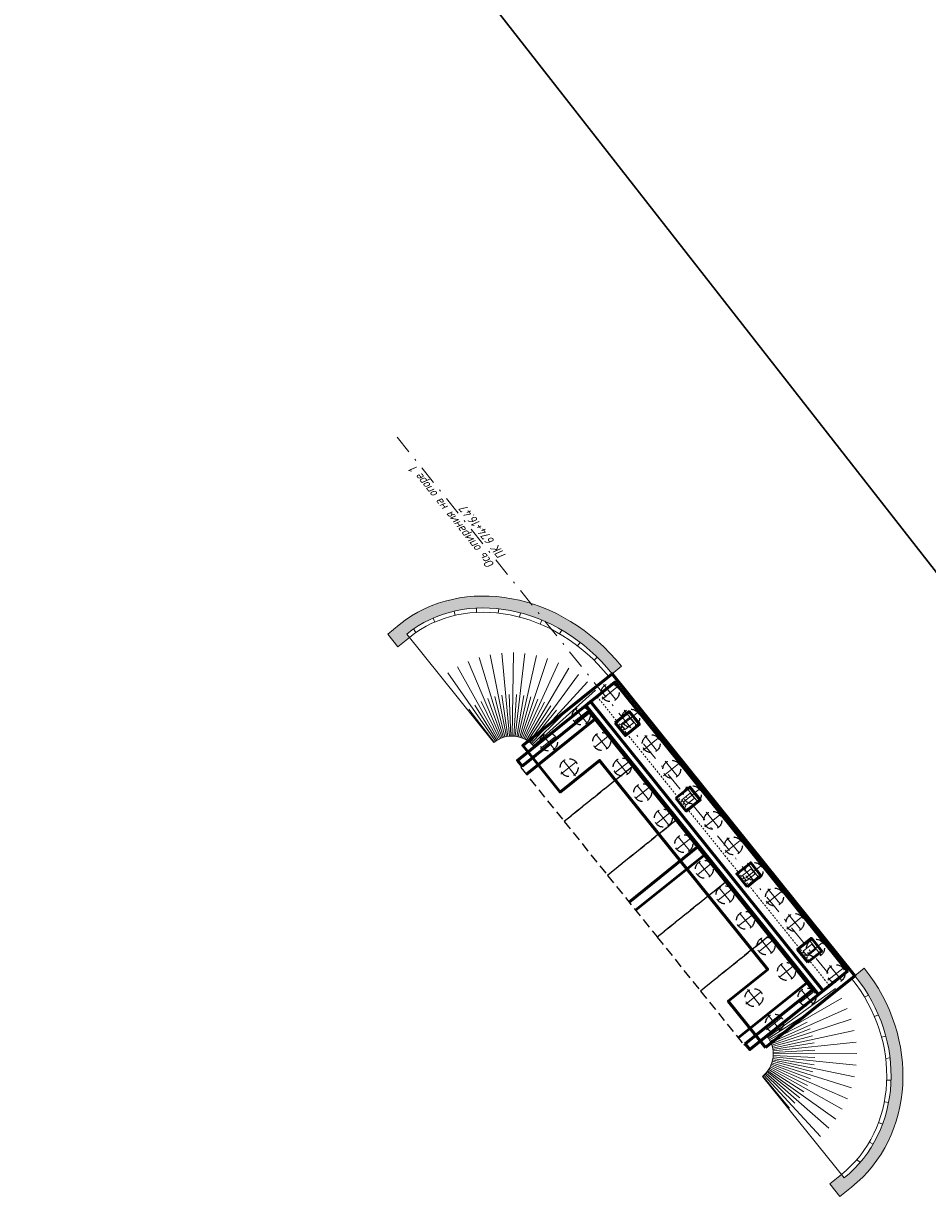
# Model space of a CAD drawing. Header units: metres. Extents: x 1285860 to 1560489, y -721344 to 834863.
# Tile 42 of 256: x 1318770 to 1318831, y 784133 to 784212. Entities that reach past the tile are written whole.
import ezdxf

# ---------------------------------------------------------------- set-up
doc = ezdxf.new("R2010")
doc.units = ezdxf.units.M
doc.header["$LTSCALE"] = 0.2
doc.linetypes.add('DASHDOT2', pattern=[12.7, 6.35, -3.175, 0, -3.175])
doc.linetypes.add('HIDDEN2', pattern=[4.762499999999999, 3.175, -1.5875])
doc.layers.get('0').update_dxf_attribs({"lineweight": 35})
doc.layers.add('!OIS-K-construct', color=125, linetype='Continuous', plot=False)
for name, color, linetype, lineweight in [('!OIS-K-osi', 30, 'DASHDOT2', 18), ('!OIS-K-razm', 10, 'Continuous', 20), ('!OIS-K-s0.25', 10, 'Continuous', 20), ('!OIS-K-s0.5', 50, 'Continuous', 35), ('!OIS-K-s0.5-1', 130, 'Continuous', 35), ('!OIS-K-s1', 90, 'Continuous', 50), ('!OIS-K-shtrih', 8, 'Continuous', 15)]:
    doc.layers.add(name, color=color, linetype=linetype, lineweight=lineweight)
for name, color, linetype in [('!OIS-K-punktir', 50, 'HIDDEN2'), ('!OIS-K-text-s', 90, 'Continuous'), ('!OIS-K-text-s0.5', 130, 'Continuous')]:
    doc.layers.add(name, color=color, linetype=linetype)
doc.styles.add('Simplex', font='simplex.shx', dxfattribs={"width": 0.85, "oblique": 15})
pattern_1 = [(120.3185819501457, (962.6804069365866, -2505.295837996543), (-4.607052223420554, 7.767726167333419), [0.100902, -9.989316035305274]), (77.27553517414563, (962.6294707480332, -2505.208736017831), (-2.020911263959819, -8.802182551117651), [0.173151, -17.14194357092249]), (24.81624152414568, (962.6676094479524, -2505.039837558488), (-10.13923620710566, -4.63771378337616), [0.122091, -12.08702444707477]), (159.5794834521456, (962.5778811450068, -2504.704186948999), (14.06243082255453, -5.273569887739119), [0.1576785, -15.61016853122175]), (185.1394486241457, (962.4301116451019, -2504.649171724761), (9.713992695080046, 0.8371654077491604), [0.1546162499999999, -15.30702984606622]), (249.5794834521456, (962.2761168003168, -2504.663022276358), (5.27356988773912, 14.06243082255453), [0.1576785, -15.61016853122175]), (290.0000349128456, (962.2211015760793, -2504.810791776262), (-4.181808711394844, 11.56827454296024), [0.20852175, -20.643636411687]), (324.5611228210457, (962.292420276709, -2505.006737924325), (14.12375394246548, -10.01658996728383), [0.196866, -19.48974112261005]), (13.73536006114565, (962.4528138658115, -2505.120887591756), (11.11236947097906, 2.752770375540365), [0.1582125, -15.66305483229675]), (67.5421527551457, (962.6065020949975, -2505.083321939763), (-3.221997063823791, -7.6317583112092), [0.180624, -8.850571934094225]), (114.7032322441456, (962.6755010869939, -2504.91639639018), (-5.124280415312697, 11.08170791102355), [0.233586, -23.12503125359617]), (31.11986928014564, (962.3450629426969, -2505.409281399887), (5.882782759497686, 3.633918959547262), [0.07972575, -7.892883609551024]), (63.77502883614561, (962.4133154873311, -2505.368076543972), (-4.392421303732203, -8.832844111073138), [0.15167775, -15.01613356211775]), (117.3057944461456, (962.4803415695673, -2505.232011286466), (-0.7145191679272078, 0.2279525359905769), [0.1060657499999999, -0.9545944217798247]), (95.50438496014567, (962.5820405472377, -2505.20934924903), (0.2892756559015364, -4.028500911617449), [0.0571185, -5.654711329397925]), (184.1072039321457, (962.5765616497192, -2505.152494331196), (2.37151003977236, 0.03066155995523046), [0.08077724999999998, -3.958096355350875]), (283.2695509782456, (962.4959916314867, -2505.158279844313), (0.7451807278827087, -2.599462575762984), [0.13119675, -4.242017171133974]), (53.87084562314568, (962.5261054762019, -2505.285973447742), (-1.170424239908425, -1.201085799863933), [0.09486824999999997, -2.276839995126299]), (268.6953347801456, (962.7087741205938, -2504.738073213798), (-0.1359678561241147, -7.829049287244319), [0.1329, -13.15713386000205]), (322.6519703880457, (962.7057481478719, -2504.870939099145), (-6.947900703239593, 5.365554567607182), [0.11149575, -11.03805581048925]), (185.5043849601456, (962.6690093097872, -2505.33156395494), (4.028500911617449, 0.2892756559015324), [0.11423625, -5.597593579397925]), (235.9162541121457, (962.555299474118, -2505.342521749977), (4.423082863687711, 6.461334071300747), [0.1329, -13.15713386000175]), (231.7497492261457, (962.2657722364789, -2504.596742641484), (2.568801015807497, 3.116690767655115), [0.12816, -6.279842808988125]), (187.0809350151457, (962.1864286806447, -2504.697388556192), (8.999473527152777, 1.06511794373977), [0.1073835, -10.630982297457]), (319.1072039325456, (961.9522106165, -2505.110756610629), (3.116690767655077, -2.568801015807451), [0.11423625, -5.597593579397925]), (269.6598190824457, (962.0385661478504, -2505.185541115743), (0.1053062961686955, 10.20055932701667), [0.12572325, -12.44656771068]), (321.7497492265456, (962.0639073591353, -2504.760642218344), (-3.116690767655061, 2.568801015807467), [0.06408, -6.343922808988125]), (353.6157269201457, (961.9658877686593, -2505.067885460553), (3.086029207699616, -0.1972909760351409), [0.03824249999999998, -3.786022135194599]), (58.26955097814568, (962.0038932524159, -2505.072137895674), (-1.398376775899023, -1.915604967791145), [0.15461625, -2.937712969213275]), (78.31480040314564, (962.0852097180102, -2504.940631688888), (-1.565006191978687, -7.373144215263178), [0.1432875, -14.1854423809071]), (195.9958619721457, (962.4316849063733, -2505.137764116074), (1.65699087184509, 0.258614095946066), [0.1081665, -2.595996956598]), (245.4630210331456, (962.327706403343, -2505.16757134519), (-5.304231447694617, -11.69092078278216), [0.1888455, -18.69567196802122]), (313.2511903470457, (962.2492826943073, -2505.339362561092), (-4.08982403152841, 4.453744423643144), [0.07721699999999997, -7.644505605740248]), (342.3057944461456, (962.3021917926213, -2505.395604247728), (0.9424717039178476, 0.4865666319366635), [0.045, -0.705]), (12.56223161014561, (962.1112043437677, -2504.933179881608), (-5.913444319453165, -1.262408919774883), [0.104193, -10.31513999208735]), (300.3185819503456, (962.2129033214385, -2504.910517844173), (4.607052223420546, -7.767726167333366), [0.201804, -9.888414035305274]), (252.3057944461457, (962.3147756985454, -2505.084721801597), (0.4865666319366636, -0.9424717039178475), [0.195, -0.5549999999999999]), (217.6106409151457, (962.255508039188, -2505.270496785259), (-7.281159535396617, -5.549523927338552), [0.1185855, -11.7399557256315]), (146.3603985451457, (962.1615674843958, -2505.34286854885), (-2.630124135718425, 1.626329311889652), [0.1092015, -5.350880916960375]), (99.95176981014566, (962.0706529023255, -2505.282374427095), (-2.814093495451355, 15.85538955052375), [0.17779875, -17.60210563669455]), (67.73187318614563, (962.0399258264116, -2505.10725062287), (3.677902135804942, 9.060796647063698), [0.18809925, -18.62180505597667])]

# ---------------------------------------------------------------- blocks, each defined once
blk = doc.blocks.new('A$C4BE967EA')
at = {"layer": '!OIS-K-shtrih'}
h = blk.add_hatch(dxfattribs=at)
h.set_pattern_fill('GRAVEL', color=256, scale=0.75, angle=-107.6942055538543)
h.set_pattern_definition(pattern_1)
edge = h.paths.add_edge_path()
edge.add_ellipse((-17.36176782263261, 19.40228437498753), major_axis=(-7.216972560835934, 8.974858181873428), ratio=0.8570373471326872, start_angle=270.0000445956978, end_angle=360)
edge.add_line((-24.57874038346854, 28.37714255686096), (-25.35804346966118, 27.75047867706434))
edge.add_line((-25.35804346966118, 27.75047867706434), (-24.67498698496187, 26.90104719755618))
edge.add_line((-24.67498698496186, 26.90104719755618), (-23.89568110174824, 27.52771332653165))
edge.add_line((-23.89568110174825, 27.52771332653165), (-24.07741247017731, 27.75370825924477))
edge.add_ellipse((-17.36176782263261, 19.40228437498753), major_axis=(6.71565485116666, -8.351415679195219), ratio=0.8463651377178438, start_angle=90, end_angle=179.9999172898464, ccw=False)
edge.add_line((-10.29342074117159, 25.08618051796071), (-9.66998479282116, 25.58750637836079))
h = blk.add_hatch(dxfattribs=at)
h.set_pattern_fill('GRAVEL', color=256, scale=0.75, angle=-107.6942055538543)
h.set_pattern_definition(pattern_1)
edge = h.paths.add_edge_path()
edge.add_ellipse((-1.068677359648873, -0.8593839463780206), major_axis=(6.840426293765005, -8.506578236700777), ratio=0.9042158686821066, start_angle=360, end_angle=450)
edge.add_line((6.62310567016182, 5.325838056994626), (5.999669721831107, 4.824512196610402))
edge.add_ellipse((-1.068677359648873, -0.8593839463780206), major_axis=(6.339100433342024, -7.883142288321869), ratio=0.896640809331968, start_angle=360, end_angle=450, ccw=False)
edge.add_line((5.27042307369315, -8.742526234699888), (5.088692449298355, -8.516530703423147))
edge.add_line((5.088692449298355, -8.516530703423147), (4.309397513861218, -9.143188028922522))
edge.add_line((4.309397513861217, -9.14318802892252), (4.992453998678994, -9.992619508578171))
edge.add_line((4.992453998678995, -9.992619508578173), (5.771748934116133, -9.365962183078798))
at = {"layer": '!OIS-K-s0.25'}
for p, q in [((-20.88981703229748, 29.2866226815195, -2.365982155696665e-08), (-20.82506729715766, 29.00453262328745, -2.365982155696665e-08)), ((-19.4058885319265, 29.49228598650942, -2.365982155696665e-08), (-19.3909069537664, 29.20355459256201, -2.365982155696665e-08)), ((-17.90818401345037, 29.44752808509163, -2.365982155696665e-08), (-17.93977022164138, 29.16028878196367, -2.365982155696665e-08)), ((-16.43520897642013, 29.1715600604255, -2.365982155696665e-08), (-16.50923504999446, 28.89218816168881, -2.365982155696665e-08)), ((-24.57874038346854, 28.37714255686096, -2.365982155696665e-08), (-25.35804346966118, 27.75047867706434, -2.365982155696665e-08)), ((-22.3129045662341, 28.81928202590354, -2.365982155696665e-08), (-22.19723209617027, 28.55360272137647, -2.365982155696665e-08)), ((-15.01699875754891, 28.68674007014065, -2.365982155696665e-08), (-15.12914800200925, 28.42016213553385, -2.365982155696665e-08)), ((-25.35804346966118, 27.75047867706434, -2.365982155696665e-08), (-24.67498698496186, 26.90104719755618, -2.365982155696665e-08)), ((-18.22650703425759, 20.47772177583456, -2.365982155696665e-08), (-24.07741247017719, 27.75370825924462, -2.365982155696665e-08)), ((-23.62249255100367, 28.09263628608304, -2.365982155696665e-08), (-23.45794504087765, 27.85386220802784, -2.365982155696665e-08)), ((-13.67674630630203, 28.01553789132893, -2.365982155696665e-08), (-13.82287692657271, 27.76564985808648, -2.365982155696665e-08)), ((-23.89569204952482, 27.52770452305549, -2.365982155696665e-08), (-24.67498698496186, 26.90104719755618, -2.365982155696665e-08)), ((-12.43279851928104, 27.17907128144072, -2.365982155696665e-08), (-12.60905995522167, 26.94910768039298, -2.365982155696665e-08)), ((-11.30045670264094, 26.196691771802, -2.365982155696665e-08), (-11.50327402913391, 25.98950649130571, -2.365982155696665e-08)), ((-9.669984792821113, 25.58750637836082, -2.365982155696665e-08), (-10.29342074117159, 25.08618051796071, -2.365982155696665e-08)), ((6.049441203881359, 4.762167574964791, -2.365982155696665e-08), (5.822166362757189, 4.582039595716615, -2.365982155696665e-08)), ((5.999669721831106, 4.8245121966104, -2.365982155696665e-08), (6.62310567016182, 5.325838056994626, -2.365982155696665e-08)), ((6.900249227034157, 3.528150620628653, -2.365982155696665e-08), (6.65108436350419, 3.379844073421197, -2.365982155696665e-08)), ((7.578481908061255, 2.191519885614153, -2.365982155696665e-08), (7.311700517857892, 2.078161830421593, -2.365982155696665e-08)), ((8.068203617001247, 0.7749838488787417, -2.365982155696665e-08), (7.788440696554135, 0.6996037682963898, -2.365982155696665e-08)), ((8.353922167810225, -0.6962384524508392, -2.365982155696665e-08), (8.066361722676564, -0.7307537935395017, -2.365982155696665e-08)), ((-0.2038765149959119, -1.934828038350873, -2.365982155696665e-08), (5.27042307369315, -8.742526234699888, -2.365982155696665e-08)), ((8.421175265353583, -2.193316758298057, -2.365982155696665e-08), (8.131753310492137, -2.184376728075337, -2.365982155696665e-08)), ((8.257822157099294, -3.682825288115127, -2.365982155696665e-08), (7.973399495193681, -3.628437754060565, -2.365982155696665e-08)), ((7.85616043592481, -5.126254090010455, -2.365982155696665e-08), (7.584572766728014, -5.025501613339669, -2.365982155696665e-08)), ((7.215764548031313, -6.480585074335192, -2.365982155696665e-08), (6.96561277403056, -6.334232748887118, -2.365982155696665e-08)), ((6.346476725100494, -7.700520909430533, -2.365982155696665e-08), (6.126535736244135, -7.511587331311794, -2.365982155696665e-08)), ((5.088692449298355, -8.516530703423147, -2.365982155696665e-08), (4.309397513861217, -9.14318802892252, -2.365982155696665e-08)), ((4.992453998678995, -9.992619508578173, -2.365982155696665e-08), (4.309397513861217, -9.14318802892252, -2.365982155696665e-08)), ((5.771748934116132, -9.365962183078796, -2.365982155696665e-08), (4.992453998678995, -9.992619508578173, -2.365982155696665e-08))]:
    blk.add_line(p, q, dxfattribs=at)
for centre, radius, start, end in [((-17.01707213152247, 18.97369963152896, -2.365982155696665e-08), 1.929978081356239, 38.80393438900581, 128.8052357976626), ((-1.413338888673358, -0.4307717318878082, -2.365982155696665e-08), 1.930021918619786, 308.8039343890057, 38.80393438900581)]:
    blk.add_arc(centre, radius, start, end, dxfattribs=at)
for centre, major_axis, ratio, start_param, end_param in [((-17.36176782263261, 19.40228437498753, -2.365982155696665e-08), (-7.216972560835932, 8.974858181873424), 0.8570373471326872, 4.712389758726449, 6.283185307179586), ((-17.36176782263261, 19.40228437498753, -2.365982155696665e-08), (6.71565485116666, -8.351415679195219), 0.8463651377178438, 1.570796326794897, 3.141591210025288), ((-17.36176782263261, 19.40228437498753, -2.365982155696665e-08), (6.533924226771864, -8.125420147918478), 0.8420920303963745, 1.570796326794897, 3.141591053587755), ((-1.068677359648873, -0.8593839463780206, -2.365982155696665e-08), (6.339100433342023, -7.883142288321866), 0.896640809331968, 6.283185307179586, 7.853981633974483), ((-1.068677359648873, -0.8593839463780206, -2.365982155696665e-08), (6.840426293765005, -8.506578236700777), 0.9042158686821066, 6.283185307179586, 7.853981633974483), ((-1.068677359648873, -0.8593839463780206, -2.365982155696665e-08), (6.157369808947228, -7.657146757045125), 0.8935902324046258, 6.283185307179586, 7.853981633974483)]:
    blk.add_ellipse(centre, major_axis=major_axis, ratio=ratio, start_param=start_param, end_param=end_param, dxfattribs=at)
at = {"layer": '!OIS-K-shtrih'}
for p, q in [((-17.58406943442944, 20.81851112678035, -2.365982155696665e-08), (-19.2292616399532, 26.17139283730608, -2.365982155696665e-08)), ((-17.39019535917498, 20.86726622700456, -2.365982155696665e-08), (-18.47284499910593, 26.36161511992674, -2.365982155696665e-08)), ((-17.19231797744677, 20.89570490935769, -2.365982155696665e-08), (-17.700809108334, 26.47257112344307, -2.365982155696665e-08)), ((-16.99256035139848, 20.90352205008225, -2.365982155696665e-08), (-16.9214372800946, 26.50307038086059, -2.365982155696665e-08)), ((-16.7930657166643, 20.89063377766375, -2.365982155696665e-08), (-16.14309153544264, 26.45278566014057, -2.365982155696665e-08)), ((-16.59597448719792, 20.85717837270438, -2.365982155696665e-08), (-15.37412288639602, 26.3222564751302, -2.365982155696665e-08)), ((-16.40340129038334, 20.80351478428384, -2.365982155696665e-08), (-14.62278173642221, 26.11288329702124, -2.365982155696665e-08)), ((-17.9515524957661, 20.66235644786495, -2.365982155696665e-08), (-20.66302890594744, 25.56214171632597, -2.365982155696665e-08)), ((-17.77186009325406, 20.74996271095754, -2.365982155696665e-08), (-19.96194330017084, 25.90394520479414, -2.365982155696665e-08)), ((-16.21741227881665, 20.73021877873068, -2.365982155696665e-08), (-13.89712936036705, 25.82691252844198, -2.365982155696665e-08)), ((-16.04000296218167, 20.63807676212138, -2.365982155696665e-08), (-13.20495141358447, 25.46741240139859, -2.365982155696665e-08)), ((-18.12121868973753, 20.55663228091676, -2.365982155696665e-08), (-21.32499638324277, 25.14964964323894, -2.365982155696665e-08)), ((-15.87307679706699, 20.5280773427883, -2.365982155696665e-08), (-12.55367439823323, 25.03824005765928, -2.365982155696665e-08)), ((-15.71842476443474, 20.40140072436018, -2.365982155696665e-08), (-11.95028598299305, 24.54400016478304, -2.365982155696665e-08)), ((-17.29162513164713, 20.88404934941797, -2.365982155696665e-08), (-17.68994488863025, 23.65557264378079, -2.365982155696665e-08)), ((-17.09254044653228, 20.90220162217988, -2.365982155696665e-08), (-17.20202940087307, 23.70006011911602, -2.365982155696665e-08)), ((-16.89264604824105, 20.89966264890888, -2.365982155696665e-08), (-16.71212947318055, 23.69383761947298, -2.365982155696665e-08)), ((-16.69408663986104, 20.87645967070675, -2.365982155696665e-08), (-16.22550133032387, 23.63697190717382, -2.365982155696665e-08)), ((-15.57770615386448, 20.25940604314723, -2.365982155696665e-08), (-11.40126003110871, 23.98999551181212, -2.365982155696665e-08)), ((-18.037755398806, 20.6116926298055, -2.365982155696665e-08), (-19.51855623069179, 22.98808251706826, -2.365982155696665e-08)), ((-17.86284135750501, 20.70848774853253, -2.365982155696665e-08), (-19.08987800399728, 23.22530738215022, -2.365982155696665e-08)), ((-17.67885290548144, 20.78667001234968, -2.365982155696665e-08), (-18.63896026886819, 23.4169159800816, -2.365982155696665e-08)), ((-17.48776408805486, 20.84540058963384, -2.365982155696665e-08), (-18.17064100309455, 23.56085250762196, -2.365982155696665e-08)), ((-16.49899260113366, 20.83284163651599, -2.365982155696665e-08), (-15.74736609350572, 23.53007310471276, -2.365982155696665e-08)), ((-16.30945713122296, 20.76927653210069, -2.365982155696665e-08), (-15.28285376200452, 23.3742881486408, -2.365982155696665e-08)), ((-16.12751379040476, 20.68644635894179, -2.365982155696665e-08), (-14.83694817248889, 23.171288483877, -2.365982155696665e-08)), ((-15.95511468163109, 20.58523981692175, -2.365982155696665e-08), (-14.4144335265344, 22.9232521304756, -2.365982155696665e-08)), ((-18.20171834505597, 20.49732318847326, -2.365982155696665e-08), (-19.9203955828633, 22.70778661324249, -2.365982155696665e-08)), ((-15.79410950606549, 20.46674276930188, -2.365982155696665e-08), (-14.01984306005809, 22.632840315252, -2.365982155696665e-08)), ((-15.64622571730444, 20.33222659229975, -2.365982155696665e-08), (-13.65741040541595, 22.3031689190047, -2.365982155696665e-08)), ((0.1513366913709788, 0.6991729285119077, -2.365982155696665e-08), (4.691276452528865, 3.977731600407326, -2.365982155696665e-08)), ((0.2598251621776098, 0.53126083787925, -2.365982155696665e-08), (5.114546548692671, 3.322618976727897, -2.365982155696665e-08)), ((0.3503627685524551, 0.3530273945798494, -2.365982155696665e-08), (5.467780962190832, 2.627237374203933, -2.365982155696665e-08)), ((0.2077564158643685, 0.616622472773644, -2.365982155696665e-08), (2.559577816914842, 2.136140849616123, -2.365982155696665e-08)), ((0.3074031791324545, 0.4433171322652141, -2.365982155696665e-08), (2.803788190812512, 1.711410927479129, -2.365982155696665e-08)), ((0.42197816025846, 0.1663848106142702, -2.365982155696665e-08), (5.747189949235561, 1.89904732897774, -2.365982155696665e-08)), ((0.3885886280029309, 0.2606339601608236, -2.365982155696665e-08), (3.002754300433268, 1.263698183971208, -2.365982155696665e-08)), ((0.4504417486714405, 0.0705329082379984, -2.365982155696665e-08), (3.154341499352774, 0.7978059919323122, -2.365982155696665e-08)), ((0.4739029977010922, -0.02666448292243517, -2.365982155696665e-08), (5.949775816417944, 1.145861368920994, -2.365982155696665e-08)), ((0.4922989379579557, -0.1249464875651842, -2.365982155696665e-08), (3.256923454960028, 0.3187327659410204, -2.365982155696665e-08)), ((0.5055801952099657, -0.224049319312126, -2.365982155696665e-08), (6.073365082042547, 0.3757601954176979, -2.365982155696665e-08)), ((0.4945033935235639, -0.7225292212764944, -2.365982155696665e-08), (3.262326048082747, -1.145799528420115, -2.365982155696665e-08)), ((0.5070531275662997, -0.6233311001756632, -2.365982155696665e-08), (6.079111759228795, -1.182046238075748, -2.365982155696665e-08)), ((0.5137111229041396, -0.323706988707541, -2.365982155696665e-08), (3.309399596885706, -0.1683816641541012, -2.365982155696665e-08)), ((0.5144485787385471, -0.5236161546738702, -2.365982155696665e-08), (3.311206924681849, -0.6583111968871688, -2.365982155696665e-08)), ((0.5166698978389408, -0.4236520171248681, -2.365982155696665e-08), (6.116631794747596, -0.4029940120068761, -2.365982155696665e-08)), ((0.1596306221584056, -1.549141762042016, -2.365982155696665e-08), (4.723635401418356, -4.794116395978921, -2.365982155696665e-08)), ((0.2154397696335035, -1.466177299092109, -2.365982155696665e-08), (2.578407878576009, -2.968303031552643, -2.365982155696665e-08)), ((0.2668773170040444, -1.380433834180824, -2.365982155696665e-08), (5.142060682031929, -4.135898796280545, -2.365982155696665e-08)), ((0.3138052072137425, -1.292141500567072, -2.365982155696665e-08), (2.819478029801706, -2.541782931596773, -2.365982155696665e-08)), ((0.3560974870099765, -1.201537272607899, -2.365982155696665e-08), (5.490155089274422, -3.437930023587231, -2.365982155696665e-08)), ((0.3936406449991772, -1.108864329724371, -2.365982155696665e-08), (3.015135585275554, -2.092614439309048, -2.365982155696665e-08)), ((0.4263339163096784, -1.014371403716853, -2.365982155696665e-08), (5.764184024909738, -2.707698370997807, -2.365982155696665e-08)), ((0.454089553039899, -0.9183121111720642, -2.365982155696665e-08), (3.163281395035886, -1.625616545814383, -2.365982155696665e-08)), ((0.4768330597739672, -0.8209442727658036, -2.365982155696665e-08), (5.961207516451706, -1.953038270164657, -2.365982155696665e-08)), ((-0.1793591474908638, -1.914779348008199, -2.365982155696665e-08), (1.610850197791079, -4.067719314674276, -2.365982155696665e-08)), ((-0.1041588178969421, -1.848880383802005, -2.365982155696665e-08), (3.694455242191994, -5.96355305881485, -2.365982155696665e-08)), ((-0.03247229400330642, -1.779175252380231, -2.365982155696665e-08), (1.970834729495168, -3.735386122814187, -2.365982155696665e-08)), ((0.03550801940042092, -1.705851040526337, -2.365982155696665e-08), (4.23936840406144, -5.405521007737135, -2.365982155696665e-08)), ((0.09959966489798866, -1.629104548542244, -2.365982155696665e-08), (2.294511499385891, -3.3675987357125, -2.365982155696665e-08))]:
    blk.add_line(p, q, dxfattribs=at)
blk = doc.blocks.new('*U198')
at = {"layer": '!OIS-K-osi'}
for p, q in [((1.199999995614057, 0.0001009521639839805), (-0.1999999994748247, -1.631305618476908e-05)), ((0.4999413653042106, 0.7000423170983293), (0.5000586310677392, -0.6999576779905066))]:
    blk.add_line(p, q, dxfattribs=at)
at = {"layer": '!OIS-K-punktir'}
blk.add_circle((0.4999999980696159, 4.231955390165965e-05), 0.6, dxfattribs=at)
blk = doc.blocks.new('*U199')
at = {"layer": '!OIS-K-s0.5-1', "color": 0, "linetype": 'ByBlock', "lineweight": -2, "transparency": 16777216, "rotation": 359.9954277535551}
for p in [(766.4262152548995, -23.3323120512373), (768.6262152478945, -23.33248761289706), (770.8262152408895, -23.33266317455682), (773.0262152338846, -23.33283873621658), (775.2262152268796, -23.33301429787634), (777.4262152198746, -23.3331898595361), (779.6262152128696, -23.33336542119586), (781.8262152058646, -23.33354098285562), (784.0262151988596, -23.33371654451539), (786.2262151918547, -23.33389210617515), (788.4262151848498, -23.33406766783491), (790.6262151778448, -23.33424322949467)]:
    blk.add_blockref('*U198', p, dxfattribs=at)
blk = doc.blocks.new('hjl')
at = {"layer": '!OIS-K-osi'}
for p, q in [((766.9262154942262, -22.7323118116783), (766.9262150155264, -23.93231181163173)), ((767.5262152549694, -23.33231205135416), (766.3262152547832, -23.3323115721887))]:
    blk.add_line(p, q, dxfattribs=at)
at = {"layer": '!OIS-K-punktir'}
blk.add_circle((766.9262152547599, -23.33231181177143), 0.6, dxfattribs=at)
blk = doc.blocks.new('*U200')
at = {"layer": '!OIS-K-s0.5-1', "rotation": 0.004822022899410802}
blk.add_blockref('hjl', (-766.4281761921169, 23.26780940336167), dxfattribs=at)
blk = doc.blocks.new('*U201')
at = {"layer": '!OIS-K-s0.5-1', "color": 0, "linetype": 'ByBlock', "lineweight": -2, "transparency": 16777216, "rotation": 359.9954277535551}
for p in [(766.4262152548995, -23.3323120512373), (768.6262152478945, -23.33248761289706), (770.8262152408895, -23.33266317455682), (773.0262152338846, -23.33283873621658), (775.2262152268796, -23.33301429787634), (777.4262152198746, -23.3331898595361), (779.6262152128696, -23.33336542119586), (781.8262152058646, -23.33354098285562), (784.0262151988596, -23.33371654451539), (786.2262151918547, -23.33389210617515), (788.4262151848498, -23.33406766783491), (790.6262151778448, -23.33424322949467)]:
    blk.add_blockref('*U200', p, dxfattribs=at)
blk = doc.blocks.new('A$C099039B5')
at = {"layer": '!OIS-K-osi'}
for p, q in [((0.900000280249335, 6.900000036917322), (0.8999997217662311, 5.500000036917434)), ((3.100000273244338, 6.899999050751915), (3.099999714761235, 5.499999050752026)), ((22.8999885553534, 6.899999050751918), (22.8999891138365, 5.49999905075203)), ((25.10038540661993, 6.900000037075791), (25.10038596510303, 5.500000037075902)), ((1.600000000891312, 6.199999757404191), (0.2000000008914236, 6.200000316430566)), ((3.799999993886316, 6.199998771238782), (2.399999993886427, 6.199999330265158)), ((22.19998883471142, 6.199998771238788), (23.59998883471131, 6.199999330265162)), ((24.40038568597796, 6.199999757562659), (25.80038568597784, 6.200000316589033))]:
    blk.add_line(p, q, dxfattribs=at)
at = {"layer": '!OIS-K-punktir'}
for centre in [(0.9000000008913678, 6.200000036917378), (3.099999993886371, 6.199999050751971), (22.89998883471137, 6.199999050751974), (25.1003856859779, 6.200000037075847)]:
    blk.add_circle(centre, 0.6, dxfattribs=at)
at = {"layer": '!OIS-K-s1'}
blk.add_lwpolyline([(0, 7.700000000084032), (4.000000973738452, 7.700000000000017), (4.000000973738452, 4.300000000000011), (22.00000182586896, 4.300000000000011), (22.00000248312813, 7.700000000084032), (26, 7.700000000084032), (26, 0), (0, 0)], close=True, dxfattribs=at)
at = {"layer": '!OIS-K-s0.5-1'}
for name, p in [('*U201', (-766.0262152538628, 26.73230963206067)), ('*U199', (-766.0262152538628, 24.23230963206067))]:
    blk.add_blockref(name, p, dxfattribs=at)
blk = doc.blocks.new('d25 v3.0')
h = blk.add_hatch(color=256)
h.dxf.hatch_style = 2
h.paths.add_polyline_path([(-0.0125, 0, 1), (0.0125, 0, 1)])
h.paths.add_polyline_path([(-0.00222239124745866, 0.004580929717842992), (0.001906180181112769, 0.004580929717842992), (0.003111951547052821, 0.009080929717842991), (-0.001016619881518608, 0.009080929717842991)], flags=24)
at = {"layer": '!OIS-K-construct'}
blk.add_circle((0, 0), 0.0135, dxfattribs=at)
at = {"layer": '!OIS-K-s0.5'}
blk.add_circle((0, 0), 0.0125, dxfattribs=at)
at = {"layer": '!OIS-K-construct', "color": 250, "style": 'Simplex', "oblique": 15, "width": 0.85}
blk.add_text('25', height=0.003, dxfattribs=at).set_placement((-0.002021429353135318, 0.005330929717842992))
blk = doc.blocks.new('*U170')
at = {"layer": '!OIS-K-s0.25', "extrusion": (-3.428650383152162e-08, 1.628463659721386e-08, -0.9999999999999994), "zscale": -1, "rotation": 269.9999008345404}
blk.add_blockref('d25 v3.0', (0, 0), dxfattribs=at)
blk = doc.blocks.new('*U171')
at = {"layer": '!OIS-K-razm', "color": 0, "linetype": 'ByBlock', "lineweight": -2, "transparency": 16777216}
for p in [(0, 0), (1, 0), (2, 0), (3, 0), (4, 0), (5, 0), (6, 0), (7, 0), (8, 0)]:
    blk.add_blockref('*U170', p, dxfattribs=at)
blk = doc.blocks.new('podf')
at = {"layer": '!OIS-K-s1'}
blk.add_lwpolyline([(770.3010578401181, 47.14421042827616), (770.3010578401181, 45.9442104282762), (771.4010578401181, 45.9442104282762), (771.4010578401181, 47.14421042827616)], close=True, dxfattribs=at)
at = {"layer": '!OIS-K-shtrih', "linetype": 'Continuous'}
blk.add_lwpolyline([(770.6310268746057, 46.91421036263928), (770.6310280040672, 46.17421036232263), (771.0710280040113, 46.17421182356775), (771.0710268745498, 46.9142118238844)], close=True, dxfattribs=at)
blk = doc.blocks.new('A$C7DB57C55')
at = {"layer": '!OIS-K-osi', "ltscale": 0.1}
blk.add_lwpolyline([(-12.44999949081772, 1.550010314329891), (12.45000050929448, 1.550000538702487)], dxfattribs=at)
at = {"layer": '!OIS-K-punktir', "elevation": 3.680729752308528e-07}
for points in [[(-11.92999769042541, 8.520009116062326), (-11.92999768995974, 2.520009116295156), (-7.309997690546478, 2.520009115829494), (-7.309997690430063, 8.520009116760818)], [(-7.289997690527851, 8.520009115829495), (-7.289997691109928, 2.520009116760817), (-2.670042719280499, 2.520009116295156), (-2.669997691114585, 8.520009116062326)], [(-2.649997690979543, 8.520009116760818), (-2.649997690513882, 2.520009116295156), (2.649970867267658, 2.520009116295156), (2.64999246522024, 8.520009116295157)], [(2.669992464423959, 8.520009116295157), (2.669992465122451, 2.520009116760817), (7.289992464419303, 2.520009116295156), (7.289992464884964, 8.520009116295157)], [(7.309992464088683, 8.520009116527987), (7.309992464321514, 2.520009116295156), (11.9299924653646, 2.520009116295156), (11.9299924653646, 8.520009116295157)]]:
    blk.add_lwpolyline(points, close=True, dxfattribs=at)
at = {"layer": '!OIS-K-s1'}
for points in [[(-11.95000000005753, 8.400000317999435), (-12.45000000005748, 8.400000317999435), (-12.45000000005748, 2.50000053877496), (-11.95000000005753, 2.500000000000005)], [(11.9500026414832, 8.400000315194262), (12.45000000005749, 8.400000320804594), (12.45000000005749, 2.500000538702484), (11.95000263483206, 2.500000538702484)], [(-12.45000000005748, 2.50000053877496), (12.45000000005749, 2.500000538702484), (12.45000000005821, 0), (-12.45000000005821, 0)], [(-12.45000000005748, 2.50000053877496), (12.45000000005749, 2.500000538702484), (12.45000000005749, 2.100000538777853), (-12.45000000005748, 2.10000053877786)]]:
    blk.add_lwpolyline(points, close=True, dxfattribs=at)
for points, elevation in [([(-11.35003081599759, 2.500000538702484), (-11.35002149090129, 8.520009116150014)], 2.337777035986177e-08), ([(-0.3500026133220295, 2.499998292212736), (-0.3500026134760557, 8.52000911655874)], 3.465694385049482e-08), ([(11.35064930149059, 2.500000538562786), (11.35043359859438, 8.52000911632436)], 2.365982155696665e-08), ([(-11.94998991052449, 2.60000890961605), (11.94999229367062, 2.599992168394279)], 2.365982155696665e-08)]:
    blk.add_lwpolyline(points, dxfattribs=dict(at, elevation=elevation))
for points in [[(0.3499973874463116, 2.499998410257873), (0.3499973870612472, 8.520009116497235)], [(-11.95000047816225, 2.500000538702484), (11.95000231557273, 2.500000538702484)]]:
    blk.add_lwpolyline(points, dxfattribs=at)
at = {"layer": '!OIS-K-text-s', "linetype": 'Continuous'}
blk.add_line((-11.94999509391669, 2.600008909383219, 3.49389950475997e-08), (11.20999505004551, 2.599992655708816, 3.49389950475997e-08), dxfattribs=at)
at = {"layer": '!OIS-K-razm', "rotation": 359.999959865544}
blk.add_blockref('*U171', (-11.479995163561, 2.554867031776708, 2.542203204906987e-08), dxfattribs=at)
at = {"layer": '!OIS-K-s1', "rotation": 359.999959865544}
for p in [(-780.6113359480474, -45.44393019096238, -4.748937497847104e-08), (-774.1066745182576, -45.44393019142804, 2.365982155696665e-08)]:
    blk.add_blockref('podf', p, dxfattribs=at)
at = {"layer": '!OIS-K-s1', "xscale": -1, "rotation": 4.013445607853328e-05}
for p in [(774.106673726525, -45.44393019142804, 2.365982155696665e-08), (780.611335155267, -45.44393019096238, -4.748937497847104e-08)]:
    blk.add_blockref('podf', p, dxfattribs=at)
blk = doc.blocks.new('A$C390E1BCC')
for name, p, rotation in [('A$C7DB57C55', (1318817.580687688, 784158.2359242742), 128.8039343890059), ('A$C099039B5', (1318825.883100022, 784148.2304282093), 128.8039579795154)]:
    blk.add_blockref(name, p, dxfattribs=dict(rotation=rotation))

msp = doc.modelspace()

# ---------------------------------------------------------------- linework, layer by layer
at = {"layer": 'Defpoints', "color": 250, "lineweight": 30}
msp.add_lwpolyline([(1318834.216901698, 784171.6136404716), (1318008.828796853, 785227.1760740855)], dxfattribs=at)

# ---------------------------------------------------------------- block references
at = {"layer": '!OIS-K-razm', "color": 5}
msp.add_blockref('A$C390E1BCC', (0, 0), dxfattribs=at)
at = {"layer": '!OIS-K-s1'}
msp.add_blockref('A$C4BE967EA', (1318819.882594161, 784143.4052435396), dxfattribs=at)

# ---------------------------------------------------------------- next in the draw order: texts
at = {"layer": '!OIS-K-text-s0.5', "insert": (1318801.248579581, 784175.459789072, -0.008305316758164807), "char_height": 0.6, "width": 10.56170009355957, "attachment_point": 1, "rotation": 128.71658242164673, "style": 'Simplex', "bg_fill": 3, "box_fill_scale": 1.2, "bg_fill_color": 256, "bg_fill_transparency": 0}
msp.add_mtext('Ось опирания на опоре 1\\PПК 674+16.47 ', dxfattribs=at)

# ---------------------------------------------------------------- next in the draw order: linework, layer by layer
at = {"layer": '!OIS-K-osi'}
msp.add_lwpolyline([(1318795.155448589, 784184.3680156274), (1318824.40000466, 784148.0002674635)], dxfattribs=at)

doc.saveas('drawing.dxf')
